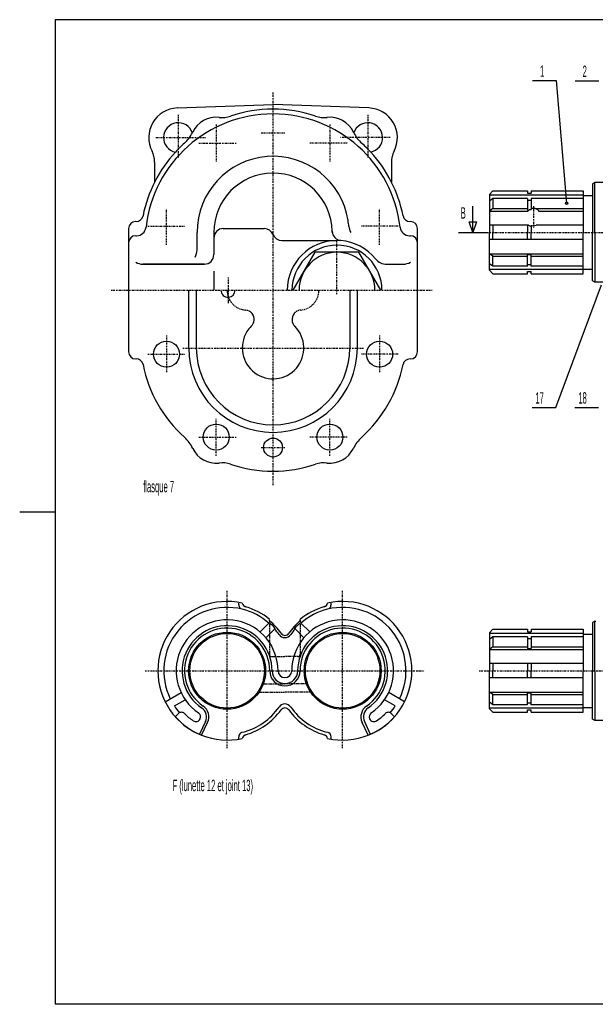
# Model space of a CAD drawing. Extents: x -315 to 315, y -223 to 223.
# Tile 1 of 11: x -315 to -72, y -208 to 208. Entities that reach past the tile are written whole.
import ezdxf

# ---------------------------------------------------------------- set-up
doc = ezdxf.new("R2010")
doc.units = 0
doc.linetypes.add('DASHDOT', pattern=[1, 0.5, -0.25, 0, -0.25])
doc.linetypes.add('DASHED', pattern=[0.75, 0.5, -0.25])
for name, color, linetype in [('ARBR_1', 7, 'CONTINUOUS'), ('AXES', 7, 'CONTINUOUS'), ('CORPS', 7, 'CONTINUOUS'), ('COUPES', 7, 'CONTINUOUS'), ('FLASQU', 7, 'CONTINUOUS'), ('FORMA3', 7, 'CONTINUOUS'), ('JOINTS', 7, 'CONTINUOUS'), ('LUNETT', 7, 'CONTINUOUS'), ('STANDA', 7, 'CONTINUOUS')]:
    doc.layers.add(name, color=color, linetype=linetype)

msp = doc.modelspace()

# ---------------------------------------------------------------- linework, layer by layer
at = {"layer": 'ARBR_1', "color": 2, "linetype": 'CONTINUOUS'}
for p, q in [((-72.05, 139), (-73.05, 138.42)), ((-73.05, 138.42), (-73.05, 118)), ((-63.25, 139), (-72.05, 139)), ((-72.05, 118), (-72.05, 139)), ((-116.65, 134), (-115.15, 135.5)), ((-116.65, 134), (-116.65, 118)), ((-77.05, 133.72), (-116.65, 133.72)), ((-115.15, 135.5), (-100.55, 135.5)), ((-100.55, 135.5), (-100.55, 134.5)), ((-100.55, 134.5), (-98.95, 134.5)), ((-98.95, 135.5), (-98.95, 134.5)), ((-98.95, 135.5), (-77.05, 135.5)), ((-77.05, 135.5), (-77.05, 118)), ((-77.05, 133.5), (-73.05, 133.5)), ((-115.15, 132.31), (-116.65, 131.23)), ((-115.15, 132.31), (-115.15, 128.07)), ((-100.55, 132.31), (-115.15, 132.31)), ((-100.55, 132.31), (-100.55, 131.59)), ((-100.55, 131.59), (-100.55, 128.07)), ((-100.55, 131.59), (-98.95, 131.59)), ((-98.95, 132.31), (-98.95, 131.59)), ((-77.05, 132.31), (-98.95, 132.31)), ((-98.95, 131.59), (-98.95, 128.07)), ((-115.15, 128.07), (-116.65, 126.99)), ((-116.65, 126.99), (-100.34, 126.99)), ((-115.15, 128.07), (-100.55, 128.07)), ((-100.55, 128.07), (-100.55, 127.35)), ((-100.55, 127.35), (-100.11, 127.35)), ((-100.34, 126.99), (-100.11, 127.35)), ((-100.11, 127.35), (-99.999, 127.42)), ((-99.999, 127.42), (-99.887, 127.48)), ((-99.887, 127.48), (-99.773, 127.54)), ((-99.773, 127.54), (-99.659, 127.59)), ((-99.659, 127.59), (-99.544, 127.63)), ((-99.544, 127.63), (-99.427, 127.66)), ((-99.427, 127.66), (-99.309, 127.68)), ((-99.309, 127.68), (-99.19, 127.69)), ((-99.19, 127.69), (-99.07, 127.7)), ((-99.07, 127.7), (-98.95, 127.71)), ((-98.95, 128.07), (-98.775, 128.11)), ((-98.95, 128.07), (-98.95, 127.71)), ((-98.775, 128.11), (-98.598, 128.15)), ((-98.598, 128.15), (-98.419, 128.18)), ((-98.419, 128.18), (-98.237, 128.2)), ((-98.237, 128.2), (-98.05, 128.21)), ((-98.05, 128.21), (-97.858, 128.2)), ((-97.858, 128.2), (-97.661, 128.18)), ((-97.661, 128.18), (-97.461, 128.15)), ((-97.461, 128.15), (-97.259, 128.11)), ((-97.259, 128.11), (-97.055, 128.07)), ((-97.055, 128.07), (-77.05, 128.07)), ((-97.055, 128.07), (-96.887, 127.99)), ((-96.887, 127.99), (-96.722, 127.91)), ((-96.722, 127.91), (-96.563, 127.83)), ((-96.563, 127.83), (-96.413, 127.73)), ((-96.413, 127.73), (-96.276, 127.63)), ((-96.276, 127.63), (-96.154, 127.52)), ((-96.154, 127.52), (-96.044, 127.39)), ((-96.044, 127.39), (-95.943, 127.26)), ((-95.943, 127.26), (-95.849, 127.13)), ((-95.849, 127.13), (-95.757, 126.99)), ((-95.757, 126.99), (-77.05, 126.99)), ((-100.55, 121), (-116.65, 121)), ((-115.15, 121), (-115.15, 118)), ((-100.11, 121), (-100.55, 121)), ((-100.55, 121), (-100.55, 118)), ((-98.95, 120.93), (-98.95, 120.43)), ((-95.993, 121), (-96.877, 121)), ((-95.666, 121), (-95.993, 121)), ((-77.05, 121), (-95.666, 121)), ((-116.65, 102), (-116.65, 118)), ((-115.15, 115), (-115.15, 118)), ((-100.55, 115), (-100.55, 118)), ((-98.95, 120.43), (-98.95, 118)), ((-98.95, 115), (-98.95, 118)), ((-77.05, 100.5), (-77.05, 118)), ((-73.05, 97.577), (-73.05, 118)), ((-72.05, 118), (-72.05, 97)), ((-100.55, 115), (-116.65, 115)), ((-98.95, 115), (-100.55, 115)), ((-77.05, 115), (-98.95, 115)), ((-115.15, 107.93), (-116.65, 109.01)), ((-116.65, 109.01), (-77.05, 109.01)), ((-100.55, 107.93), (-100.55, 108.65)), ((-100.55, 108.65), (-98.95, 108.65)), ((-98.95, 107.93), (-98.95, 108.65)), ((-115.15, 103.69), (-116.65, 104.77)), ((-115.15, 103.69), (-115.15, 107.93)), ((-115.15, 107.93), (-100.55, 107.93)), ((-100.55, 104.41), (-100.55, 107.93)), ((-100.55, 103.69), (-100.55, 104.41)), ((-100.55, 104.41), (-98.95, 104.41)), ((-98.95, 104.41), (-98.95, 107.93)), ((-98.95, 107.93), (-77.05, 107.93)), ((-98.95, 103.69), (-98.95, 104.41)), ((-77.05, 102.28), (-116.65, 102.28)), ((-116.65, 102), (-115.15, 100.5)), ((-100.55, 103.69), (-115.15, 103.69)), ((-115.15, 100.5), (-100.55, 100.5)), ((-100.55, 100.5), (-100.55, 101.5)), ((-100.55, 101.5), (-98.95, 101.5)), ((-77.05, 103.69), (-98.95, 103.69)), ((-98.95, 100.5), (-98.95, 101.5)), ((-98.95, 100.5), (-77.05, 100.5)), ((-77.05, 102.5), (-73.05, 102.5)), ((-72.05, 97), (-73.05, 97.577)), ((-63.25, 97), (-72.05, 97)), ((-116.65, -51), (-115.15, -49.5)), ((-115.15, -49.5), (-100.55, -49.5)), ((-100.55, -49.5), (-100.55, -50.5)), ((-98.95, -49.5), (-98.95, -50.5)), ((-98.95, -49.5), (-77.05, -49.5)), ((-77.05, -49.5), (-77.05, -67)), ((-72.05, -46), (-73.05, -46.577)), ((-73.05, -46.577), (-73.05, -67)), ((-72.05, -67), (-72.05, -46)), ((-72.05, -46), (-71.75, -46)), ((-116.65, -51), (-116.65, -67)), ((-77.05, -51.284), (-116.65, -51.284)), ((-115.15, -52.687), (-116.65, -53.766)), ((-115.15, -52.687), (-115.15, -56.93)), ((-100.55, -52.687), (-115.15, -52.687)), ((-100.55, -50.5), (-98.95, -50.5)), ((-100.55, -52.687), (-100.55, -53.406)), ((-100.55, -53.406), (-100.55, -56.93)), ((-100.55, -53.406), (-98.95, -53.406)), ((-98.95, -52.687), (-98.95, -53.406)), ((-77.05, -52.687), (-98.95, -52.687)), ((-98.95, -53.406), (-98.95, -56.93)), ((-77.05, -51.5), (-73.05, -51.5)), ((-75.447, -51.5), (-73.05, -51.5)), ((-115.15, -56.93), (-116.65, -58.008)), ((-116.65, -58.008), (-77.05, -58.008)), ((-115.15, -56.93), (-100.55, -56.93)), ((-100.55, -56.93), (-100.55, -57.648)), ((-100.55, -57.648), (-98.95, -57.648)), ((-98.95, -56.93), (-98.95, -57.648)), ((-98.95, -56.93), (-77.05, -56.93)), ((-100.55, -64), (-116.65, -64)), ((-115.15, -64), (-115.15, -67)), ((-98.95, -64), (-100.55, -64)), ((-100.55, -64), (-100.55, -67)), ((-77.05, -64), (-98.95, -64)), ((-98.95, -64), (-98.95, -67)), ((-116.65, -83), (-116.65, -67)), ((-100.55, -70), (-116.65, -70)), ((-115.15, -70), (-115.15, -67)), ((-100.55, -70), (-100.55, -67)), ((-98.95, -70), (-100.55, -70)), ((-98.95, -70), (-98.95, -67)), ((-77.05, -70), (-98.95, -70)), ((-77.05, -84.5), (-77.05, -67)), ((-73.05, -87.423), (-73.05, -67)), ((-72.05, -67), (-72.05, -88)), ((-115.15, -77.07), (-116.65, -75.992)), ((-116.65, -75.992), (-77.05, -75.992)), ((-115.15, -81.312), (-115.15, -77.07)), ((-115.15, -77.07), (-100.55, -77.07)), ((-100.55, -77.07), (-100.55, -76.351)), ((-100.55, -76.351), (-98.95, -76.351)), ((-100.55, -80.594), (-100.55, -77.07)), ((-98.95, -77.07), (-98.95, -76.351)), ((-98.95, -80.594), (-98.95, -77.07)), ((-98.95, -77.07), (-77.05, -77.07)), ((-115.15, -81.312), (-116.65, -80.234)), ((-77.05, -82.716), (-116.65, -82.716)), ((-116.65, -83), (-115.15, -84.5)), ((-100.55, -81.312), (-115.15, -81.312)), ((-100.55, -81.312), (-100.55, -80.594)), ((-100.55, -80.594), (-98.95, -80.594)), ((-98.95, -81.312), (-98.95, -80.594)), ((-77.05, -81.312), (-98.95, -81.312)), ((-77.05, -82.5), (-73.05, -82.5)), ((-75.447, -82.5), (-73.05, -82.5)), ((-115.15, -84.5), (-100.55, -84.5)), ((-100.55, -84.5), (-100.55, -83.5)), ((-100.55, -83.5), (-98.95, -83.5)), ((-98.95, -84.5), (-98.95, -83.5)), ((-98.95, -84.5), (-77.05, -84.5)), ((-72.05, -88), (-73.05, -87.423)), ((-63.25, -88), (-72.05, -88))]:
    msp.add_line(p, q, dxfattribs=at)
at = {"layer": 'ARBR_1', "color": 2, "linetype": 'DASHDOT'}
msp.add_line((-98.05, 129.04), (-98.05, 120.02), dxfattribs=at)
at = {"layer": 'ARBR_1', "color": 2, "linetype": 'CONTINUOUS'}
for centre, radius, start, end in [((-98.05, 124.43), 4.001, -120.98832, -102.99462), ((-98.05, 124.82), 3.993, -103.02688, -90), ((-98.05, 124.82), 4, -90, -72.92995)]:
    msp.add_arc(centre, radius, start, end, dxfattribs=at)
at = {"layer": 'AXES', "color": 2, "linetype": 'DASHDOT'}
for p, q in [((-208, 11.306), (-208, 177.17)), ((-117.64, 118), (100.21, 118)), ((-181, 91.968), (-181, 114.6)), ((-276.42, 93.6), (-140.86, 93.6)), ((-246.06, 69.2), (-169.79, 69.2)), ((-121.02, -67), (97.774, -67))]:
    msp.add_line(p, q, dxfattribs=at)
at = {"layer": 'CORPS', "color": 2, "linetype": 'DASHDOT'}
for p, q in [((-232, 163.47), (-232, 147.93)), ((-184, 163.47), (-184, 147.93)), ((-213, 160), (-203, 160)), ((-239.36, 155.6), (-223.52, 155.6)), ((-176.64, 155.6), (-192.48, 155.6)), ((-253, 112.71), (-253, 128.13)), ((-163, 112.71), (-163, 128.13)), ((-260.84, 120.6), (-245.3, 120.6)), ((-155.16, 120.6), (-170.7, 120.6))]:
    msp.add_line(p, q, dxfattribs=at)
at = {"layer": 'CORPS', "color": 2, "linetype": 'CONTINUOUS'}
for p, q in [((-269, 119.6), (-269, 113.6)), ((-266, 116.6), (-265.62, 116.6)), ((-150.38, 116.6), (-150, 116.6)), ((-147, 113.6), (-147, 119.6)), ((-269, 113.6), (-269, 93.6)), ((-147, 93.6), (-147, 113.6))]:
    msp.add_line(p, q, dxfattribs=at)
at = {"layer": 'CORPS', "color": 7, "linetype": 'CONTINUOUS'}
for p, q in [((-240.1, 110.6), (-240.1, 118)), ((-233, 118), (-233, 115.6)), ((-233, 118), (-233, 108.6)), ((-229, 119.6), (-211.71, 119.6)), ((-233, 115.6), (-233, 108.6)), ((-204.29, 114.6), (-181, 114.6)), ((-263, 104.6), (-246.1, 104.6)), ((-237, 104.6), (-263, 104.6)), ((-246.1, 104.6), (-237, 104.6)), ((-160.02, 104.6), (-153, 104.6)), ((-233, 101.6), (-233, 93.6))]:
    msp.add_line(p, q, dxfattribs=at)
at = {"layer": 'CORPS', "color": 2, "linetype": 'CONTINUOUS'}
for centre, radius, start, end in [((-208, 114), 54, 6.52884, 173.47116), ((-232, 155.6), 10.996, 83.73461, 154.48293), ((-229.5, 177.46), 11.007, -96.78282, -96.52424), ((-232, 155.6), 11.001, 83.47576, 83.73461), ((-229.5, 177.46), 11.001, -96.52424, -71.28508), ((-208, 114), 56.004, 108.66141, 108.71643), ((-229.5, 177.46), 11.002, -71.28508, -71.00496), ((-208, 114), 56, 90, 108.66141), ((-208, 114), 56.004, 71.33859, 90), ((-208, 114), 56.001, 71.28357, 71.33859), ((-186.5, 177.46), 10.999, -108.99504, -108.71492), ((-186.5, 177.46), 11.002, -108.71492, -83.47576), ((-186.5, 177.46), 11.001, -83.47576, -83.21718), ((-184, 155.6), 10.996, 96.26539, 96.52424), ((-184, 155.6), 11.003, 25.51707, 96.26539), ((-255.46, 166.81), 15.005, -48.05252, -26.9066), ((-255.46, 166.81), 15.004, -26.9066, -25.55697), ((-160.54, 166.81), 14.997, -154.44303, -153.0934), ((-160.54, 166.81), 15.004, -153.0934, -131.94748), ((-208, 114), 55.998, 131.94538, 137.43865), ((-208, 114), 56.004, 42.56135, 48.05462), ((-208, 114), 56.004, 137.43865, 168.66198), ((-208, 114), 56.003, 11.33802, 42.56135), ((-265.85, 125.6), 3, -90, -11.9083), ((-208, 114), 56.003, 168.66198, 168.69207), ((-265.85, 125.6), 3.005, -11.9083, -11.34741), ((-208, 114), 55.997, 11.30793, 11.33802), ((-150.15, 125.6), 2.999, -168.65259, -168.0917), ((-150.15, 125.6), 3.005, -168.0917, -90), ((-266, 119.6), 3, 90, 180), ((-150, 119.6), 3, 0, 90), ((-266, 113.6), 3, 90, 180), ((-265.62, 120.6), 4, -90, -6.60933), ((-208, 114), 53.997, 6.49721, 6.52884), ((-150.38, 120.6), 3.997, -173.39067, -172.96381), ((-150.38, 120.6), 4, -172.96381, -90), ((-150, 113.6), 3, 0, 90), ((-181, 93.6), 19, 0, 180)]:
    msp.add_arc(centre, radius, start, end, dxfattribs=at)
at = {"layer": 'CORPS', "color": 7, "linetype": 'CONTINUOUS'}
for centre, radius, start, end in [((-208, 118), 32.101, 9.06913, 180), ((-208, 118), 25.004, 1.03121, 180), ((-208, 118), 32.1, 4.52054, 9.06913), ((-170.02, 121), 5.998, -175.50606, -149.9706), ((-229, 115.6), 4, 90, 180), ((-211.71, 115.6), 4.002, 22.01411, 90), ((-204.29, 118.6), 4.002, -157.98589, -90), ((-208, 118), 25, 0, 1.03121), ((-208, 118), 25, 0, 1.03121), ((-179, 118.52), 4.001, -178.99743, -94.58534), ((-179, 118.52), 4.001, -178.99743, -94.58534), ((-181, 93.6), 21, 90, 180), ((-181, 93.6), 20.997, 85.41085, 90), ((-181, 93.6), 20.995, 39.02635, 85.41085), ((-246.1, 110.6), 6.003, -29.98164, 0), ((-237, 108.6), 4, -90, 0), ((-263, 110.6), 6.003, -119.98164, -90), ((-160.02, 110.6), 6.008, -141.01254, -90), ((-153, 110.6), 6, -90, -60.01836)]:
    msp.add_arc(centre, radius, start, end, dxfattribs=at)
at = {"layer": 'COUPES', "color": 2, "linetype": 'CONTINUOUS'}
for p, q in [((-98.477, 182.02), (-88.477, 182.02)), ((-80.476, 181.92), (-70.476, 181.92)), ((-123.64, 118), (-123.64, 129)), ((-123.64, 118), (-125.14, 122.5)), ((-125.14, 122.5), (-122.14, 122.5)), ((-122.14, 122.5), (-123.64, 118)), ((-129.64, 118), (-117.64, 118)), ((-98.623, 44.084), (-88.623, 44.084)), ((-80.494, 44.084), (-70.494, 44.084))]:
    msp.add_line(p, q, dxfattribs=at)
at = {"layer": 'COUPES', "color": 7, "linetype": 'CONTINUOUS'}
for p, q in [((-88.477, 182.02), (-84.024, 130.31)), ((-88.623, 44.084), (-69.303, 95.82))]:
    msp.add_line(p, q, dxfattribs=at)
msp.add_circle((-84.024, 130.31), 0.5, dxfattribs=at)
at = {"layer": 'FLASQU', "color": 2, "linetype": 'CONTINUOUS'}
for p, q in [((-248.47, 170.49), (-208, 172)), ((-167.53, 170.49), (-208, 172)), ((-258, 147.69), (-258, 139.22)), ((-158, 147.69), (-158, 139.22)), ((-269, 119.6), (-269, 93.6)), ((-147, 93.6), (-147, 119.6)), ((-269, 93.6), (-269, 67.6)), ((-243.6, 69.2), (-243.6, 93.6)), ((-240.4, 93.6), (-240.4, 69.2)), ((-175.6, 93.6), (-175.6, 69.2)), ((-172.4, 69.2), (-172.4, 93.6)), ((-147, 67.6), (-147, 93.6)), ((-266, 64.6), (-265.85, 64.6))]:
    msp.add_line(p, q, dxfattribs=at)
at = {"layer": 'FLASQU', "color": 2, "linetype": 'DASHDOT'}
for p, q in [((-248, 167.65), (-248, 149.41)), ((-168, 167.65), (-168, 149.41)), ((-232, 163.47), (-232, 147.93)), ((-184, 163.47), (-184, 147.93)), ((-257.5, 158), (-236.5, 158)), ((-213, 160), (-203, 160)), ((-158.5, 158), (-179.5, 158)), ((-239.36, 155.6), (-223.52, 155.6)), ((-176.64, 155.6), (-192.48, 155.6)), ((-253, 112.71), (-253, 128.13)), ((-163, 112.71), (-163, 128.13)), ((-260.84, 120.6), (-245.3, 120.6)), ((-155.16, 120.6), (-170.7, 120.6)), ((-227, 99), (-227, 93.6)), ((-227, 93.6), (-227, 88.658)), ((-227, 88.658), (-227, 88)), ((-253, 74.495), (-253, 59.068)), ((-163, 74.495), (-163, 59.068)), ((-260.84, 66.6), (-245.3, 66.6)), ((-155.16, 66.6), (-170.7, 66.6)), ((-232, 23.729), (-232, 39.265)), ((-184, 23.729), (-184, 39.266)), ((-239.36, 31.6), (-223.52, 31.6)), ((-176.64, 31.6), (-192.48, 31.6)), ((-213, 27.2), (-203, 27.2))]:
    msp.add_line(p, q, dxfattribs=at)
at = {"layer": 'FLASQU', "color": 2, "linetype": 'CONTINUOUS'}
for centre, radius in [((-253, 66.6), 5.5), ((-163, 66.6), 5.5), ((-232, 31.6), 5.5), ((-184, 31.6), 5.5), ((-208, 27.2), 4)]:
    msp.add_circle(centre, radius, dxfattribs=at)
for centre, radius, start, end in [((-248, 158), 12.499, 92.15503, -152.71751), ((-168, 158), 12.501, -27.28249, 87.84497), ((-232, 155.6), 10.996, 83.73461, 154.48293), ((-229.5, 177.46), 11.007, -96.78282, -96.52424), ((-232, 155.6), 11.001, 83.47576, 83.73461), ((-229.5, 177.46), 11.001, -96.52424, -71.28508), ((-208, 114), 56.004, 108.66141, 108.71643), ((-229.5, 177.46), 11.002, -71.28508, -71.00496), ((-208, 114), 56, 90, 108.66141), ((-208, 114), 56.004, 71.33859, 90), ((-208, 114), 56.001, 71.28357, 71.33859), ((-186.5, 177.46), 10.999, -108.99504, -108.71492), ((-186.5, 177.46), 11.002, -108.71492, -83.47576), ((-186.5, 177.46), 11.001, -83.47576, -83.21718), ((-184, 155.6), 10.996, 96.26539, 96.52424), ((-184, 155.6), 11.003, 25.51707, 96.26539), ((-248, 158), 6.255, 18.84047, -101.54379), ((-168, 158), 6.246, -78.45621, 161.15953), ((-255.46, 166.81), 15.005, -48.05252, -26.9066), ((-255.46, 166.81), 15.004, -26.9066, -25.55697), ((-160.54, 166.81), 14.997, -154.44303, -153.0934), ((-160.54, 166.81), 15.004, -153.0934, -131.94748), ((-208, 114), 55.998, 131.94538, 137.43865), ((-208, 114), 56.004, 42.56135, 48.05462), ((-208, 114), 56.004, 137.43865, 168.66198), ((-268, 147.69), 10, 0, 27.25687), ((-208, 114), 56.003, 11.33802, 42.56135), ((-148, 147.69), 10, 152.74313, 180), ((-265.85, 125.6), 3, -90, -11.9083), ((-208, 114), 56.003, 168.66198, 168.69207), ((-265.85, 125.6), 3.005, -11.9083, -11.34741), ((-208, 114), 55.997, 11.30793, 11.33802), ((-150.15, 125.6), 2.999, -168.65259, -168.0917), ((-150.15, 125.6), 3.005, -168.0917, -90), ((-266, 119.6), 3, 90, 180), ((-150, 119.6), 3, 0, 90), ((-227, 93.6), 3, 180, -87.13378), ((-219, 93.6), 8.4, 180, -159.11034), ((-227, 93.6), 3, -87.13378, 0), ((-208, 69.2), 16.998, 121.37651, 121.37651), ((-208, 69.2), 16.998, 58.62349, 58.62349), ((-220, 81.242), 3.998, -45.14187, 38.10095), ((-196, 81.242), 4.003, 141.89905, -134.85813), ((-208, 69.2), 13.002, 147.86103, 45.08725), ((-208, 69.2), 13.002, 134.91275, 147.86103), ((-266, 67.6), 3, 180, -90), ((-208, 69.2), 35.6, 180, -90), ((-208, 69.2), 32.4, 180, -90), ((-208, 69.2), 32.4, -90, 0), ((-208, 69.2), 35.6, -90, 0), ((-150, 67.6), 3, -90, 0), ((-265.85, 61.6), 3.005, 11.94561, 90), ((-150.15, 61.6), 3, 90, 168.05439), ((-265.85, 61.6), 2.999, 11.34741, 11.94561), ((-208, 73.2), 55.997, -168.69408, -168.66198), ((-208, 73.2), 56.003, -168.66198, -131.94607), ((-208, 73.2), 55.997, -48.05393, -11.33802), ((-150.15, 61.6), 3.005, 168.05439, 168.65259), ((-208, 73.2), 56.003, -11.33802, -11.30592), ((-255.46, 20.395), 14.995, 25.53629, 48.04231), ((-160.54, 20.395), 15.002, 131.95769, 154.46371), ((-232, 31.6), 11.004, -154.47823, -83.73689), ((-184, 31.6), 11, -96.26311, -25.52177), ((-232, 31.6), 11, -83.73689, -83.47517), ((-229.5, 9.743), 11, 96.52524, 96.78694), ((-229.5, 9.743), 11, 71.28224, 96.52524), ((-208, 73.2), 56.001, -108.71676, -108.66272), ((-229.5, 9.743), 11, 71.00716, 71.28224), ((-208, 73.2), 56.001, -108.66272, -90), ((-208, 73.2), 56, -90, -71.33728), ((-208, 73.2), 56.001, -71.33728, -71.28324), ((-186.5, 9.743), 11, 108.71776, 108.99284), ((-186.5, 9.743), 11, 83.47476, 108.71776), ((-186.5, 9.743), 11, 83.21306, 83.47476), ((-184, 31.6), 11, -96.52483, -96.26311)]:
    msp.add_arc(centre, radius, start, end, dxfattribs=at)
at = {"layer": 'FLASQU', "color": 2, "linetype": 'DASHDOT'}
for centre, start, end in [((-268, 147.69), 0, 27.25687), ((-148, 147.69), 152.74313, 180)]:
    msp.add_arc(centre, 10, start, end, dxfattribs=at)
at = {"layer": 'FLASQU', "color": 2, "linetype": 'DASHED'}
for centre, radius, start, end in [((-197, 93.6), 8.399, -85.3559, 0), ((-219, 93.6), 8.402, -159.11034, -94.6441), ((-220, 81.242), 4.003, 38.10095, 85.41123), ((-196, 81.242), 4, 94.58877, 141.89905)]:
    msp.add_arc(centre, radius, start, end, dxfattribs=at)
at = {"layer": 'FORMA3', "color": 2, "linetype": 'CONTINUOUS'}
for p, q in [((300, 207.75), (-300, 207.75)), ((-300, 207.75), (-300, 0)), ((-300, 0), (-300, -207.75)), ((300, -207.75), (-300, -207.75))]:
    msp.add_line(p, q, dxfattribs=at)
at = {"layer": 'FORMA3', "color": 7, "linetype": 'CONTINUOUS'}
msp.add_line((-300, 0), (-315, 0), dxfattribs=at)
at = {"layer": 'JOINTS', "color": 2, "linetype": 'CONTINUOUS'}
for p, q in [((-247.91, -85.031), (-249.28, -86.408)), ((-158.09, -85.031), (-156.72, -86.408)), ((-236.57, -88.438), (-239.08, -93.818)), ((-238.15, -94.202), (-235.62, -88.765)), ((-167.85, -94.202), (-170.38, -88.765)), ((-169.43, -88.438), (-166.92, -93.818))]:
    msp.add_line(p, q, dxfattribs=at)
for centre, radius, start, end in [((-227.4, -67), 21.5, 0, -124.18379), ((-178.6, -67), 21.5, -55.81621, 180), ((-227.4, -67), 19, 0, -124.45107), ((-227.4, -67), 18, 0, -124.1739), ((-178.6, -67), 19.003, -55.54893, 180), ((-178.6, -67), 17.999, -55.8261, 180), ((-203, -67), 6.4, 180, -90), ((-203, -67), 5.4, 180, -90), ((-203, -67), 2.9, 180, -90), ((-203, -67), 5.4, -90, 0), ((-203, -67), 2.899, -90, 0), ((-203, -67), 6.4, -90, 0), ((-240.76, -86.484), 4.623, -25.00192, 55.61535), ((-240.6, -86.44), 5.496, -25.02634, 55.8129), ((-165.4, -86.44), 5.499, 124.1871, -154.97366), ((-165.24, -86.484), 4.622, 124.38465, -154.99808), ((-227.4, -67), 29.247, -138.42633, -111.56351), ((-246.67, -86.269), 1.752, 44.95376, 135.04624), ((-227.4, -67), 25.499, -134.99841, -124.18858), ((-240.6, -86.44), 1.998, -25.05154, 55.89625), ((-178.6, -67), 29.249, -68.43649, -41.57367), ((-165.4, -86.44), 1.998, 124.10375, -154.94846), ((-178.6, -67), 25.502, -55.81142, -45.00159), ((-159.33, -86.269), 1.752, 44.95376, 135.04624), ((-240.6, -86.44), 2.004, -124.32446, -25.05154), ((-165.4, -86.44), 1.998, -154.94846, -55.67554)]:
    msp.add_arc(centre, radius, start, end, dxfattribs=at)
at = {"layer": 'LUNETT', "color": 2, "linetype": 'DASHDOT'}
for p, q in [((-227.4, -99.723), (-227.4, -33.326)), ((-178.6, -99.723), (-178.6, -33.326)), ((-261.94, -67), (-144.15, -67))]:
    msp.add_line(p, q, dxfattribs=at)
at = {"layer": 'LUNETT', "color": 7, "linetype": 'CONTINUOUS'}
for p, q in [((-222.5, -39.09), (-222.5, -38.498)), ((-183.5, -39.09), (-183.5, -38.498))]:
    msp.add_line(p, q, dxfattribs=at)
at = {"layer": 'LUNETT', "color": 2, "linetype": 'CONTINUOUS'}
for p, q in [((-209.5, -45.852), (-209.5, -45.298)), ((-196.5, -45.852), (-196.5, -45.298)), ((-213.49, -50.61), (-209.76, -46.888)), ((-211.01, -53.085), (-207.29, -49.363)), ((-209.76, -46.888), (-209.55, -46.677)), ((-207.29, -49.363), (-207.08, -49.152)), ((-198.71, -49.363), (-198.92, -49.152)), ((-194.99, -53.085), (-198.71, -49.363)), ((-196.24, -46.888), (-196.45, -46.677)), ((-192.51, -50.61), (-196.24, -46.888)), ((-253.56, -80.083), (-246.83, -76.199)), ((-152.44, -80.083), (-159.17, -76.199)), ((-249.64, -81.862), (-245.08, -79.23)), ((-156.36, -81.862), (-160.92, -79.23)), ((-247.91, -85.031), (-249.28, -86.408)), ((-158.09, -85.031), (-156.72, -86.408)), ((-238.15, -94.202), (-235.62, -88.765)), ((-167.85, -94.202), (-170.38, -88.765)), ((-222.5, -95.837), (-222.5, -94.91)), ((-183.5, -95.837), (-183.5, -94.91))]:
    msp.add_line(p, q, dxfattribs=at)
at = {"layer": 'LUNETT', "color": 2, "linetype": 'DASHED'}
for p, q in [((-209.5, -45.852), (-209.5, -60)), ((-196.5, -45.852), (-196.5, -60)), ((-208.5, -61), (-203, -61)), ((-197.5, -61), (-203, -61)), ((-212.64, -72.5), (-203, -72.5)), ((-193.36, -72.5), (-203, -72.5)), ((-214.47, -76), (-203, -76)), ((-191.53, -76), (-203, -76))]:
    msp.add_line(p, q, dxfattribs=at)
at = {"layer": 'LUNETT', "color": 2, "linetype": 'CONTINUOUS'}
for centre, radius in [((-227.4, -67), 16.25), ((-227.4, -67), 15.75), ((-178.6, -67), 16.25), ((-178.6, -67), 15.75)]:
    msp.add_circle(centre, radius, dxfattribs=at)
for centre, radius, start, end in [((-227.4, -67), 29.25, 77.36113, -77.36113), ((-227.4, -67), 26.75, 76.11337, -153.74915), ((-219.04, -38.051), 2.002, -168.24105, -106.25219), ((-227.4, -67), 26.752, 48.74638, 76.11337), ((-227.4, -67), 28.131, 73.81736, 74.53803), ((-227.4, -67), 28.132, 50.48389, 73.71218), ((-178.6, -67), 28.132, 106.28782, 129.51611), ((-178.6, -67), 26.75, 103.88663, 131.25362), ((-178.6, -67), 28.132, 105.46197, 106.18264), ((-186.96, -38.051), 2.001, -73.74781, -11.75895), ((-178.6, -67), 26.749, -26.25085, 103.88663), ((-178.6, -67), 29.25, -102.63887, 102.63887), ((-227.4, -67), 21.5, 0, -124.18379), ((-178.6, -67), 21.5, -55.81621, 180), ((-227.4, -67), 18, 0, -124.1739), ((-227.4, -67), 27.045, 41.29434, 48.70667), ((-227.4, -67), 27.709, 34.77519, 49.7549), ((-227.4, -67), 26.75, 34.89727, 41.25162), ((-178.6, -67), 27.706, 130.2451, 145.22481), ((-178.6, -67), 26.748, 138.74838, 145.10273), ((-178.6, -67), 27.049, 131.29333, 138.70566), ((-178.6, -67), 17.999, -55.8261, 180), ((-203, -49.979), 3, -145.08621, -34.91379), ((-203, -50.055), 1.998, -145.17244, -34.82756), ((-203, -67), 6.4, 180, -90), ((-203, -67), 2.9, 180, -90), ((-203, -67), 6.4, -90, 0), ((-203, -67), 2.899, -90, 0), ((-227.4, -67), 26.749, -146.24696, -138.55734), ((-240.6, -86.44), 5.496, -25.02634, 55.8129), ((-227.4, -67), 26.75, -75.58349, -34.89727), ((-203, -84.021), 3, 34.91379, 145.08621), ((-203, -84.679), 2, 35.90732, 144.09268), ((-178.6, -67), 26.75, -145.10273, -104.41651), ((-165.4, -86.44), 5.499, 124.1871, -154.97366), ((-178.6, -67), 26.747, -41.44266, -33.75304), ((-246.67, -86.269), 1.752, 44.95376, 135.04624), ((-227.4, -67), 25.499, -134.99841, -124.18858), ((-240.6, -86.44), 1.998, -25.05154, 55.89625), ((-227.4, -67), 28.131, -73.81736, -35.92645), ((-178.6, -67), 28.131, -144.07355, -106.18264), ((-165.4, -86.44), 1.998, 124.10375, -154.94846), ((-178.6, -67), 25.502, -55.81142, -45.00159), ((-159.33, -86.269), 1.752, 44.95376, 135.04624), ((-240.6, -86.44), 2.004, -124.32446, -25.05154), ((-165.4, -86.44), 1.998, -154.94846, -55.67554), ((-220.5, -94.91), 2, 103.88342, 180), ((-219.04, -95.949), 2.002, 106.24418, 168.24105), ((-227.4, -67), 28.131, -74.53749, -73.81736), ((-178.6, -67), 28.131, -106.18264, -105.46251), ((-186.96, -95.949), 2.002, 11.75895, 73.75582), ((-185.5, -94.91), 2, 0, 76.11658)]:
    msp.add_arc(centre, radius, start, end, dxfattribs=at)
at = {"layer": 'LUNETT', "color": 7, "linetype": 'CONTINUOUS'}
for centre, radius, start, end in [((-220.5, -39.09), 2, 180, -135.60735), ((-185.5, -39.09), 2.001, -44.39265, 0)]:
    msp.add_arc(centre, radius, start, end, dxfattribs=at)
at = {"layer": 'LUNETT', "color": 2, "linetype": 'DASHED'}
for centre, start, end in [((-208.5, -60), 180, -90), ((-197.5, -60), -90, 0)]:
    msp.add_arc(centre, 1, start, end, dxfattribs=at)
at = {"layer": 'STANDA', "color": 2, "linetype": 'CONTINUOUS'}
for p, q in [((-199.48, 93.6), (-190.24, 109.6)), ((-171.76, 109.6), (-190.24, 109.6)), ((-162.52, 93.6), (-171.76, 109.6))]:
    msp.add_line(p, q, dxfattribs=at)
msp.add_arc((-181, 93.6), 16, 0, 180, dxfattribs=at)

# ---------------------------------------------------------------- texts
at = {"layer": 'COUPES', "color": 3}
for s, height, width, p in [('1', 4.811, 0.500279, (-95.273, 183.656)), ('2', 4.817, 0.499722, (-77.273, 183.558)), ('17', 4.8139, 0.5, (-97.215, 45.721)), ('18', 4.8139, 0.5, (-79.087, 45.721))]:
    msp.add_text(s, height=height, dxfattribs=dict(at, width=width)).set_placement(p)
at = {"layer": 'COUPES', "color": 4}
for s, height, width, p in [('B', 4.817, 0.499305, (-128.74, 123.788)), ('flasque 7', 4.8142, 0.499934, (-262.85, 8.33)), ('F (lunette 12 et joint 13)', 4.8106, 0.500321, (-250.44, -117.794))]:
    msp.add_text(s, height=height, dxfattribs=dict(at, width=width)).set_placement(p)

doc.saveas('drawing.dxf')
